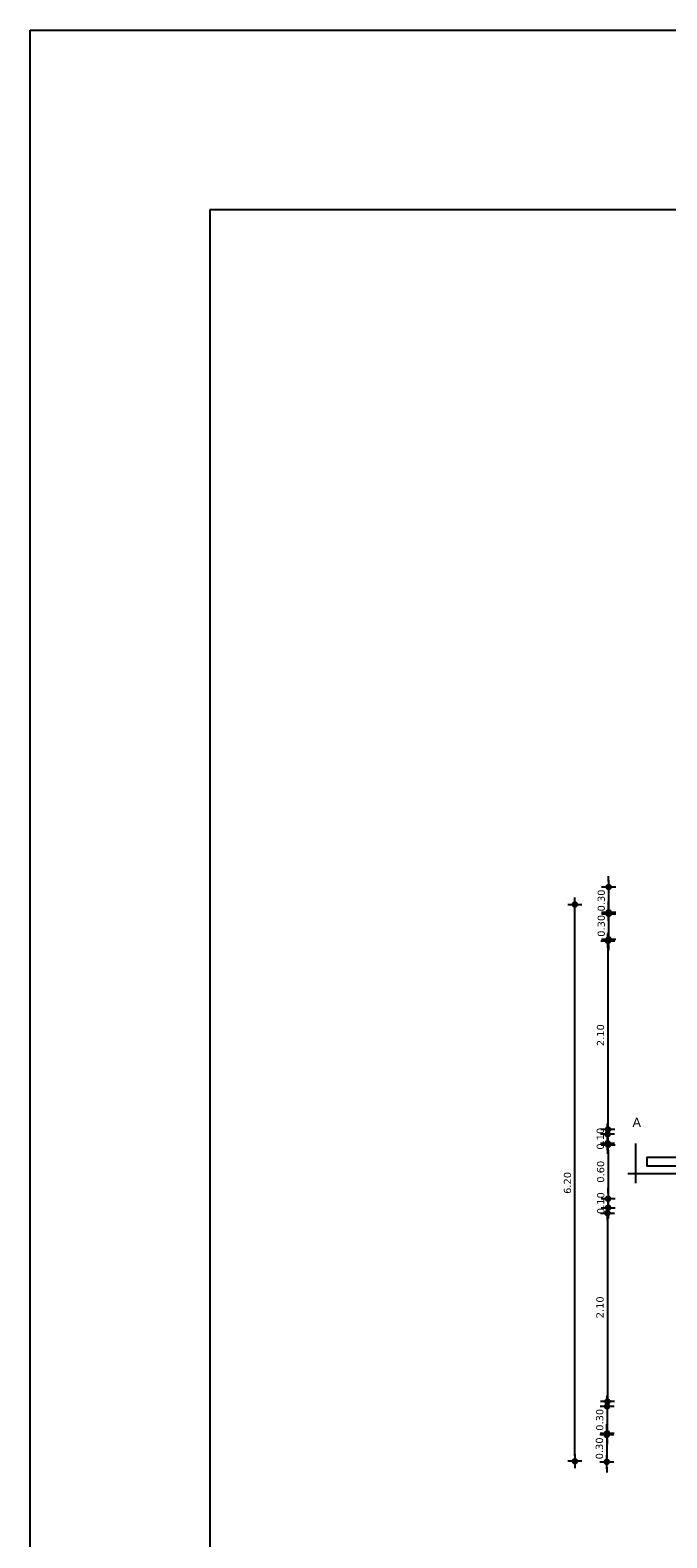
# Model space of a CAD drawing. Header units: metres. Extents: x 1704 to 4131, y 3282 to 4241.
# Tile 11 of 78: x 1909 to 1916, y 4220 to 4237. Entities that reach past the tile are written whole.
import ezdxf

# ---------------------------------------------------------------- set-up
doc = ezdxf.new("R2010")
doc.units = ezdxf.units.M
for name, color, linetype in [('Cota', 7, 'Continuous'), ('Cotas', 7, 'Continuous'), ('Dibujo', 7, 'Continuous'), ('Plano', 1, 'Continuous'), ('Texto', 170, 'Continuous')]:
    doc.layers.add(name, color=color, linetype=linetype)
doc.styles.get("Standard").update_dxf_attribs({"font": 'arial.ttf'})
doc.styles.add('verdana', font='verdana.ttf')
doc.dimstyles.new('ISO', dxfattribs={"dimtxt": 0.08, "dimasz": 0.06, "dimexe": 0.1, "dimexo": 0.1, "dimgap": 0.04, "dimtad": 1, "dimzin": 1, "dimdsep": 46, "dimtxsty": 'verdana', "dimblk1": 'PAB', "dimblk2": 'PAB', "dimsah": 1, "dimcen": 0, "dimse1": 1, "dimse2": 1, "dimclrd": 7, "dimclre": 8, "dimclrt": 7, "dimadec": 0, "dimazin": 0, "dimtfac": 1, "dimtix": 1, "dimtmove": 0, "dimatfit": 3, "dimldrblk": 'PAB', "dimfxl": 0.1, "dimtvp": 1, "dimtolj": 1, "dimtzin": 1, "dimarcsym": 0})

# ---------------------------------------------------------------- blocks, each defined once
blk = doc.blocks.new('PAB')
at = {"layer": 'Cotas'}
for p, q in [((-1.3, 0), (1.3, 0)), ((0, 1.3), (0, -1.3))]:
    blk.add_line(p, q, dxfattribs=at)
at = {"layer": 'Cotas', "const_width": 0.6}
blk.add_lwpolyline([(-0.3, 0, 1), (0.3, 0, 1)], format="xyb", close=True, dxfattribs=at)
blk = doc.blocks.new('*D767')
at = {"layer": 'Cota', "color": 7, "lineweight": -2, "transparency": 16777216}
for p, q in [((1915.255, 4227.531), (1915.255, 4227.591)), ((1915.255, 4227.471), (1915.255, 4227.171)), ((1915.255, 4227.111), (1915.255, 4227.051))]:
    blk.add_line(p, q, dxfattribs=at)
at = {"layer": 'Defpoints', "color": 0, "transparency": 16777216}
for p in [(1915.26, 4227.471), (1915.255, 4227.171), (1915.26, 4227.171)]:
    blk.add_point(p, dxfattribs=at)
at = {"layer": 'Cota', "color": 7, "lineweight": -2, "transparency": 16777216, "xscale": 0.06, "yscale": 0.06, "zscale": 0.06}
for p, rotation in [((1915.255, 4227.471), 270), ((1915.255, 4227.171), 90)]:
    blk.add_blockref('PAB', p, dxfattribs=dict(at, rotation=rotation))
at = {"layer": 'Cota', "color": 7, "transparency": 16777216, "insert": (1915.173, 4227.321), "char_height": 0.08, "attachment_point": 5, "rotation": 90, "style": 'verdana'}
blk.add_mtext('\\A1;0.30', dxfattribs=at)
blk = doc.blocks.new('*D768')
at = {"layer": 'Cota', "color": 7, "lineweight": -2, "transparency": 16777216}
for p, q in [((1915.255, 4227.249), (1915.255, 4227.309)), ((1915.255, 4227.189), (1915.255, 4226.889)), ((1915.255, 4226.829), (1915.255, 4226.769))]:
    blk.add_line(p, q, dxfattribs=at)
at = {"layer": 'Defpoints', "color": 0, "transparency": 16777216}
for p in [(1915.255, 4227.189), (1915.255, 4226.889), (1915.255, 4226.889)]:
    blk.add_point(p, dxfattribs=at)
at = {"layer": 'Cota', "color": 7, "lineweight": -2, "transparency": 16777216, "xscale": 0.06, "yscale": 0.06, "zscale": 0.06}
for p, rotation in [((1915.255, 4227.189), 270), ((1915.255, 4226.889), 90)]:
    blk.add_blockref('PAB', p, dxfattribs=dict(at, rotation=rotation))
at = {"layer": 'Cota', "color": 7, "transparency": 16777216, "insert": (1915.173, 4227.039), "char_height": 0.08, "attachment_point": 5, "rotation": 90, "style": 'verdana'}
blk.add_mtext('\\A1;0.30', dxfattribs=at)
blk = doc.blocks.new('*D769')
at = {"layer": 'Cota', "color": 7, "lineweight": -2, "transparency": 16777216}
blk.add_line((1915.247, 4226.811), (1915.247, 4224.831), dxfattribs=at)
at = {"layer": 'Defpoints', "color": 0, "transparency": 16777216}
for p in [(1915.255, 4226.871), (1915.247, 4224.771), (1915.255, 4224.771)]:
    blk.add_point(p, dxfattribs=at)
at = {"layer": 'Cota', "color": 7, "lineweight": -2, "transparency": 16777216, "xscale": 0.06, "yscale": 0.06, "zscale": 0.06}
for p, rotation in [((1915.247, 4226.871), 90), ((1915.247, 4224.771), 270)]:
    blk.add_blockref('PAB', p, dxfattribs=dict(at, rotation=rotation))
at = {"layer": 'Cota', "color": 7, "transparency": 16777216, "insert": (1915.165, 4225.821), "char_height": 0.08, "attachment_point": 5, "rotation": 90, "style": 'verdana'}
blk.add_mtext('\\A1;2.10', dxfattribs=at)
blk = doc.blocks.new('*D770')
at = {"layer": 'Cota', "color": 7, "lineweight": -2, "transparency": 16777216}
for p, q in [((1915.243, 4224.778), (1915.243, 4224.838)), ((1915.243, 4224.718), (1915.243, 4224.618)), ((1915.243, 4224.558), (1915.243, 4224.498))]:
    blk.add_line(p, q, dxfattribs=at)
at = {"layer": 'Defpoints', "color": 0, "transparency": 16777216}
for p in [(1915.247, 4224.718), (1915.243, 4224.618), (1915.247, 4224.618)]:
    blk.add_point(p, dxfattribs=at)
at = {"layer": 'Cota', "color": 7, "lineweight": -2, "transparency": 16777216, "xscale": 0.06, "yscale": 0.06, "zscale": 0.06}
for p, rotation in [((1915.243, 4224.718), 270), ((1915.243, 4224.618), 90)]:
    blk.add_blockref('PAB', p, dxfattribs=dict(at, rotation=rotation))
at = {"layer": 'Cota', "color": 7, "transparency": 16777216, "insert": (1915.162, 4224.668), "char_height": 0.08, "attachment_point": 5, "rotation": 90, "style": 'verdana'}
blk.add_mtext('\\A1;0.10', dxfattribs=at)
blk = doc.blocks.new('*D771')
at = {"layer": 'Cota', "color": 7, "lineweight": -2, "transparency": 16777216}
blk.add_line((1915.248, 4224.54), (1915.248, 4224.06), dxfattribs=at)
at = {"layer": 'Defpoints', "color": 0, "transparency": 16777216}
for p in [(1915.243, 4224.6), (1915.243, 4224), (1915.248, 4224)]:
    blk.add_point(p, dxfattribs=at)
at = {"layer": 'Cota', "color": 7, "lineweight": -2, "transparency": 16777216, "xscale": 0.06, "yscale": 0.06, "zscale": 0.06}
for p, rotation in [((1915.248, 4224.6), 90), ((1915.248, 4224), 270)]:
    blk.add_blockref('PAB', p, dxfattribs=dict(at, rotation=rotation))
at = {"layer": 'Cota', "color": 7, "transparency": 16777216, "insert": (1915.166, 4224.3), "char_height": 0.08, "attachment_point": 5, "rotation": 90, "style": 'verdana'}
blk.add_mtext('\\A1;0.60', dxfattribs=at)
blk = doc.blocks.new('*D772')
at = {"layer": 'Cota', "color": 7, "lineweight": -2, "transparency": 16777216}
for p, q in [((1915.249, 4224.06), (1915.249, 4224.12)), ((1915.249, 4224), (1915.249, 4223.9)), ((1915.249, 4223.84), (1915.249, 4223.78))]:
    blk.add_line(p, q, dxfattribs=at)
at = {"layer": 'Defpoints', "color": 0, "transparency": 16777216}
for p in [(1915.248, 4224), (1915.248, 4223.9), (1915.249, 4223.9)]:
    blk.add_point(p, dxfattribs=at)
at = {"layer": 'Cota', "color": 7, "lineweight": -2, "transparency": 16777216, "xscale": 0.06, "yscale": 0.06, "zscale": 0.06}
for p, rotation in [((1915.249, 4224), 270), ((1915.249, 4223.9), 90)]:
    blk.add_blockref('PAB', p, dxfattribs=dict(at, rotation=rotation))
at = {"layer": 'Cota', "color": 7, "transparency": 16777216, "insert": (1915.167, 4223.95), "char_height": 0.08, "attachment_point": 5, "rotation": 90, "style": 'verdana'}
blk.add_mtext('\\A1;0.10', dxfattribs=at)
blk = doc.blocks.new('*D773')
at = {"layer": 'Cota', "color": 7, "lineweight": -2, "transparency": 16777216}
blk.add_line((1915.241, 4223.78), (1915.241, 4221.8), dxfattribs=at)
at = {"layer": 'Defpoints', "color": 0, "transparency": 16777216}
for p in [(1915.249, 4223.84), (1915.241, 4221.74), (1915.249, 4221.74)]:
    blk.add_point(p, dxfattribs=at)
at = {"layer": 'Cota', "color": 7, "lineweight": -2, "transparency": 16777216, "xscale": 0.06, "yscale": 0.06, "zscale": 0.06}
for p, rotation in [((1915.241, 4223.84), 90), ((1915.241, 4221.74), 270)]:
    blk.add_blockref('PAB', p, dxfattribs=dict(at, rotation=rotation))
at = {"layer": 'Cota', "color": 7, "transparency": 16777216, "insert": (1915.159, 4222.79), "char_height": 0.08, "attachment_point": 5, "rotation": 90, "style": 'verdana'}
blk.add_mtext('\\A1;2.10', dxfattribs=at)
blk = doc.blocks.new('*D774')
at = {"layer": 'Cota', "color": 7, "lineweight": -2, "transparency": 16777216}
for p, q in [((1915.238, 4221.747), (1915.238, 4221.807)), ((1915.238, 4221.687), (1915.238, 4221.387)), ((1915.238, 4221.327), (1915.238, 4221.267))]:
    blk.add_line(p, q, dxfattribs=at)
at = {"layer": 'Defpoints', "color": 0, "transparency": 16777216}
for p in [(1915.241, 4221.687), (1915.238, 4221.387), (1915.241, 4221.387)]:
    blk.add_point(p, dxfattribs=at)
at = {"layer": 'Cota', "color": 7, "lineweight": -2, "transparency": 16777216, "xscale": 0.06, "yscale": 0.06, "zscale": 0.06}
for p, rotation in [((1915.238, 4221.687), 270), ((1915.238, 4221.387), 90)]:
    blk.add_blockref('PAB', p, dxfattribs=dict(at, rotation=rotation))
at = {"layer": 'Cota', "color": 7, "transparency": 16777216, "insert": (1915.156, 4221.537), "char_height": 0.08, "attachment_point": 5, "rotation": 90, "style": 'verdana'}
blk.add_mtext('\\A1;0.30', dxfattribs=at)
blk = doc.blocks.new('*D775')
at = {"layer": 'Cota', "color": 7, "lineweight": -2, "transparency": 16777216}
for p, q in [((1915.234, 4221.429), (1915.234, 4221.489)), ((1915.234, 4221.369), (1915.234, 4221.069)), ((1915.234, 4221.009), (1915.234, 4220.949))]:
    blk.add_line(p, q, dxfattribs=at)
at = {"layer": 'Defpoints', "color": 0, "transparency": 16777216}
for p in [(1915.238, 4221.369), (1915.234, 4221.069), (1915.238, 4221.069)]:
    blk.add_point(p, dxfattribs=at)
at = {"layer": 'Cota', "color": 7, "lineweight": -2, "transparency": 16777216, "xscale": 0.06, "yscale": 0.06, "zscale": 0.06}
for p, rotation in [((1915.234, 4221.369), 270), ((1915.234, 4221.069), 90)]:
    blk.add_blockref('PAB', p, dxfattribs=dict(at, rotation=rotation))
at = {"layer": 'Cota', "color": 7, "transparency": 16777216, "insert": (1915.152, 4221.219), "char_height": 0.08, "attachment_point": 5, "rotation": 90, "style": 'verdana'}
blk.add_mtext('\\A1;0.30', dxfattribs=at)
blk = doc.blocks.new('*D776')
at = {"layer": 'Cota', "color": 7, "lineweight": -2, "transparency": 16777216}
blk.add_line((1914.879, 4221.136), (1914.879, 4227.216), dxfattribs=at)
at = {"layer": 'Defpoints', "color": 0, "transparency": 16777216}
for p in [(1914.835, 4227.276), (1914.879, 4227.276), (1914.835, 4221.076)]:
    blk.add_point(p, dxfattribs=at)
at = {"layer": 'Cota', "color": 7, "lineweight": -2, "transparency": 16777216, "xscale": 0.06, "yscale": 0.06, "zscale": 0.06}
for p, rotation in [((1914.879, 4227.276), 90), ((1914.879, 4221.076), 270)]:
    blk.add_blockref('PAB', p, dxfattribs=dict(at, rotation=rotation))
at = {"layer": 'Cota', "color": 7, "transparency": 16777216, "insert": (1914.797, 4224.176), "char_height": 0.08, "attachment_point": 5, "rotation": 90, "style": 'verdana'}
blk.add_mtext('\\A1;6.20', dxfattribs=at)

msp = doc.modelspace()

# ---------------------------------------------------------------- linework, layer by layer
at = {"layer": 'Dibujo', "color": 0, "linetype": 'ByBlock'}
for p, q in [((1908.816, 4237.014), (1929.816, 4237.014)), ((1908.816, 4207.314), (1908.816, 4237.014)), ((1908.816, 4237.014), (1911.816, 4237.014)), ((1908.816, 4237.014), (1911.316, 4237.014)), ((1910.816, 4235.014), (1910.816, 4209.314)), ((1927.816, 4235.014), (1910.816, 4235.014))]:
    msp.add_line(p, q, dxfattribs=at)
at = {"layer": 'Plano'}
msp.add_lwpolyline([(1916.278, 4224.363), (1915.682, 4224.363), (1915.682, 4224.461), (1916.278, 4224.461)], dxfattribs=at)
at = {"layer": 'Texto'}
for p, q in [((1915.553, 4224.616), (1915.553, 4224.174)), ((1915.47, 4224.281), (1916.04, 4224.281))]:
    msp.add_line(p, q, dxfattribs=at)

# ---------------------------------------------------------------- texts
msp.add_text('A', height=0.102, dxfattribs=at).set_placement((1915.52, 4224.799))

# ---------------------------------------------------------------- dimensions: what is measured, and where the dimension line sits
at = {"layer": 'Cota'}
for base, p1, p2, picture, middle in [((1915.255, 4227.171), (1915.26, 4227.471), (1915.26, 4227.171), '*D767', (1915.173, 4227.321)), ((1914.879, 4227.276), (1914.835, 4221.076), (1914.835, 4227.276), '*D776', (1914.797, 4224.176)), ((1915.255, 4226.889), (1915.255, 4227.189), (1915.255, 4226.889), '*D768', (1915.173, 4227.039)), ((1915.247, 4224.771), (1915.255, 4226.871), (1915.255, 4224.771), '*D769', (1915.165, 4225.821)), ((1915.243, 4224.618), (1915.247, 4224.718), (1915.247, 4224.618), '*D770', (1915.162, 4224.668)), ((1915.248, 4224), (1915.243, 4224.6), (1915.243, 4224), '*D771', (1915.166, 4224.3)), ((1915.249, 4223.9), (1915.248, 4224), (1915.248, 4223.9), '*D772', (1915.167, 4223.95)), ((1915.241, 4221.74), (1915.249, 4223.84), (1915.249, 4221.74), '*D773', (1915.159, 4222.79)), ((1915.238, 4221.387), (1915.241, 4221.687), (1915.241, 4221.387), '*D774', (1915.156, 4221.537)), ((1915.234, 4221.069), (1915.238, 4221.369), (1915.238, 4221.069), '*D775', (1915.152, 4221.219))]:
    dim = msp.add_linear_dim(base=base, p1=p1, p2=p2, angle=90, dimstyle='ISO', dxfattribs=at)
    dim.commit()
    dim.dimension.update_dxf_attribs({"geometry": picture, "text_midpoint": middle})

doc.saveas('drawing.dxf')
